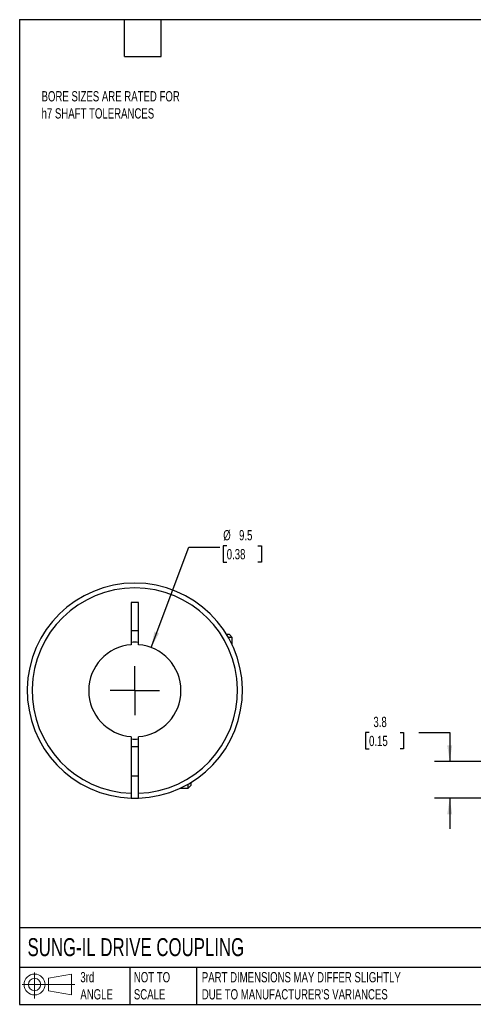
# Model space of a CAD drawing. Header units: millimetres. Extents: x 3 to 137, y 3 to 105.
# Tile 1 of 3: x 3 to 50, y 3 to 105. Entities that reach past the tile are written whole.
import ezdxf

# ---------------------------------------------------------------- set-up
doc = ezdxf.new("R2010")
doc.units = ezdxf.units.MM
doc.header["$LTSCALE"] = 0.5
doc.linetypes.add('SLD-Center', pattern=[19.05, 15.24, -1.27, 1.27, -1.27])
doc.linetypes.add('SLD-Solid', pattern=[0])
doc.layers.add('CENTER', color=40, linetype='SLD-Center')
doc.layers.add('SLD-DEFPOINTS', color=7, linetype='Continuous')
doc.layers.add('DIMENSIONS', color=140, linetype='SLD-Solid', lineweight=25)
doc.layers.add('TEXT', color=140, linetype='SLD-Solid', lineweight=25)
doc.styles.add('SLDTEXTSTYLE0', font='TXT', dxfattribs={"width": 0.7})
doc.dimstyles.new('SLDDIMSTYLE1', dxfattribs={"dimtxt": 1.079004, "dimasz": 1.651, "dimexe": 0, "dimexo": 0.0625, "dimgap": 0.269751, "dimtad": 0, "dimtih": 1, "dimtoh": 1, "dimdec": 1, "dimrnd": 1e-09, "dimzin": 12, "dimdsep": 46, "dimtxsty": 'SLDTEXTSTYLE0', "dimsah": 1, "dimcen": 0.09, "dimadec": 0, "dimazin": 3, "dimtfac": 1, "dimtdec": 1, "dimtmove": 0, "dimatfit": 0, "dimfxl": 0, "dimfrac": 2, "dimtolj": 1, "dimtzin": 12, "dimarcsym": 0})
doc.dimstyles.new('SLDDIMSTYLE4', dxfattribs={"dimtxt": 1.079004, "dimasz": 1.651, "dimexe": 0, "dimexo": 0.0625, "dimgap": 0.269751, "dimtad": 0, "dimtih": 1, "dimtoh": 1, "dimdec": 1, "dimrnd": 1e-09, "dimzin": 12, "dimdsep": 46, "dimtxsty": 'SLDTEXTSTYLE0', "dimsah": 1, "dimcen": 0, "dimadec": 0, "dimazin": 3, "dimtfac": 1, "dimtdec": 1, "dimtofl": 0, "dimtmove": 0, "dimatfit": 3, "dimfxl": 0, "dimfrac": 2, "dimtolj": 1, "dimtzin": 12, "dimarcsym": 0})

# ---------------------------------------------------------------- blocks, each defined once
blk = doc.blocks.new('Block11')
at = {"color": 7, "linetype": 'SLD-Solid', "lineweight": 18}
for p, q in [((1.29, 2.66), (1.29, 0)), ((2.74, 2.08), (5.09, 2.52)), ((2.74, 0.8), (2.74, 2.08)), ((5.09, 2.52), (5.09, 0.37)), ((0, 1.44), (5.44, 1.44)), ((2.74, 0.8), (5.09, 0.37))]:
    blk.add_line(p, q, dxfattribs=at)
for radius in [1.08, 0.643]:
    blk.add_circle((1.29, 1.44), radius, dxfattribs=at)
blk = doc.blocks.new('Block12')
at = {"layer": 'SLD-DEFPOINTS'}
blk.add_blockref('Block11', (0, 0), dxfattribs=at)
blk = doc.blocks.new('_D_1')
at = {"layer": 'DIMENSIONS'}
for p, q in [((39.21, 31.23), (38.84, 31.23)), ((38.84, 31.23), (38.84, 29.52)), ((42.41, 31.23), (42.77, 31.23)), ((42.77, 31.23), (42.77, 29.52)), ((44.36, 31.23), (47.53, 31.23)), ((47.53, 31.23), (47.53, 28.24)), ((38.84, 29.52), (39.21, 29.52)), ((42.77, 29.52), (42.41, 29.52)), ((56.38, 28.24), (45.95, 28.24)), ((53.28, 24.44), (45.95, 24.44)), ((47.53, 24.44), (47.53, 21.27))]:
    blk.add_line(p, q, dxfattribs=at)
for points in [[(47.53, 28.24), (47.79, 29.89), (47.28, 29.89)], [(47.53, 24.44), (47.28, 22.79), (47.79, 22.79)]]:
    blk.add_solid(points, dxfattribs=at)
at = {"layer": 'DIMENSIONS', "char_height": 1.058, "attachment_point": 1, "style": 'SLDTEXTSTYLE0'}
for s, insert in [('3.8', (39.66, 32.84)), ('0.15', (39.21, 30.88))]:
    blk.add_mtext(s, dxfattribs=dict(at, insert=insert))
blk = doc.blocks.new('_D_8')
at = {"layer": 'DIMENSIONS'}
for p, q in [((16.73, 39.99), (20.63, 50.35)), ((20.63, 50.35), (23.81, 50.35)), ((24.53, 50.5), (24.17, 50.5)), ((24.17, 50.5), (24.17, 48.79)), ((27.74, 50.5), (28.1, 50.5)), ((28.1, 50.5), (28.1, 48.79)), ((24.17, 48.79), (24.53, 48.79)), ((28.1, 48.79), (27.74, 48.79))]:
    blk.add_line(p, q, dxfattribs=at)
blk.add_solid([(16.73, 39.99), (17.55, 41.45), (17.07, 41.63)], dxfattribs=at)
at = {"layer": 'DIMENSIONS', "char_height": 1.058, "attachment_point": 1, "style": 'SLDTEXTSTYLE0'}
for s, insert in [('%%c', (24.17, 52.11)), ('9.5', (25.8, 52.11)), ('0.38', (24.53, 50.15))]:
    blk.add_mtext(s, dxfattribs=dict(at, insert=insert))
blk = doc.blocks.new('SW_CENTERMARKSYMBOL_3')
at = {"layer": 'CENTER', "color": 0}
for q in [(0, 2.54), (-2.54, 0), (0, -2.54), (2.54, 0)]:
    blk.add_line((0, 0), q, dxfattribs=at)

msp = doc.modelspace()

# ---------------------------------------------------------------- linework, layer by layer
for p, q in [((14.67, 44.64), (14.67, 40.28)), ((15.42, 44.64), (14.67, 44.64)), ((15.42, 40.28), (15.42, 44.64)), ((14.67, 41.74), (15.42, 41.74)), ((24.8, 41.34), (24.51, 41.34)), ((25.1, 41.04), (24.69, 41.04)), ((25.1, 41.04), (24.8, 41.34)), ((25.1, 40.25), (25.1, 41.04)), ((14.67, 30.79), (14.67, 24.94)), ((15.42, 24.94), (15.42, 30.79)), ((15.42, 29.74), (14.67, 29.74)), ((14.67, 26.74), (15.42, 26.74)), ((19.76, 25.49), (20.55, 25.49)), ((20.55, 25.49), (20.55, 25.89)), ((20.55, 25.49), (20.85, 25.79)), ((20.85, 25.79), (20.85, 26.07))]:
    msp.add_line(p, q)
at = {"flags": 128}
msp.add_lwpolyline([(14.67, 24.44), (15.05, 24.44), (15.42, 24.44)], dxfattribs=at)
for radius, start, end in [(11.1, 271.936, 268.064), (10.6, 272.0274, 267.9726), (4.76, 94.5162, 265.4838), (5, 85.6988, 94.3012), (4.76, 274.5162, 85.4838), (5, 265.6988, 274.3012)]:
    msp.add_arc((15.05, 35.54), radius, start, end)
for points in [[(14.67, 24.94), (14.67, 24.81), (14.67, 24.68), (14.67, 24.5), (14.67, 24.44), (14.67, 24.44)], [(15.42, 24.44), (15.42, 24.44), (15.42, 24.5), (15.42, 24.68), (15.42, 24.81), (15.42, 24.94)]]:
    msp.add_open_spline(points, degree=3, knots=[0, 0, 0, 0, 0.5, 0.5, 1, 1, 1, 1])
at = {"layer": 'TEXT'}
for p, q in [((3.17, 104.78), (136.52, 104.78)), ((3.17, 104.78), (3.17, 3.17)), ((13.97, 100.97), (13.97, 104.78)), ((17.78, 100.97), (17.78, 104.78)), ((13.97, 100.97), (17.78, 100.97)), ((136.52, 11.06), (3.17, 11.06)), ((136.52, 6.98), (3.17, 6.98)), ((14.52, 6.98), (14.52, 3.17)), ((21.42, 6.98), (21.42, 3.17)), ((3.17, 3.17), (136.52, 3.17))]:
    msp.add_line(p, q, dxfattribs=at)

# ---------------------------------------------------------------- block references
at = {"layer": 'CENTER'}
msp.add_blockref('SW_CENTERMARKSYMBOL_3', (15.05, 35.54), dxfattribs=at)
at = {"layer": 'SLD-DEFPOINTS'}
msp.add_blockref('Block12', (3.42, 3.78), dxfattribs=at)

# ---------------------------------------------------------------- texts
at = {"layer": 'TEXT', "attachment_point": 1, "style": 'SLDTEXTSTYLE0'}
for s, insert, char_height in [('BORE SIZES ARE RATED FOR^Jh7 SHAFT TOLERANCES', (5.43, 97.4), 1.0583), ('SUNG-IL DRIVE COUPLING', (3.98, 10), 1.8521), ('3rd^JANGLE', (9.43, 6.5), 1.058), ('NOT TO^JSCALE', (14.95, 6.5), 1.0583), ("PART DIMENSIONS MAY DIFFER SLIGHTLY ^JDUE TO MANUFACTURER'S VARIANCES", (21.96, 6.5), 1.0583)]:
    msp.add_mtext(s, dxfattribs=dict(at, insert=insert, char_height=char_height))

# ---------------------------------------------------------------- dimensions: what is measured, and where the dimension line sits
at = {"layer": 'DIMENSIONS'}
dim = msp.add_diameter_dim_2p(p1=(13.37, 31.08), p2=(16.73, 39.99), dimstyle='SLDDIMSTYLE4', dxfattribs=at)
dim.commit()
dim.dimension.update_dxf_attribs({"geometry": '_D_8', "text_midpoint": (26.14, 50.35), "dimtype": 163})
dim = msp.add_linear_dim(base=(47.53, 28.24), p1=(53.91, 24.44), p2=(57.01, 28.24), angle=90, dimstyle='SLDDIMSTYLE1', dxfattribs=at)
dim.commit()
dim.dimension.update_dxf_attribs({"geometry": '_D_1', "text_midpoint": (47.53, 31.23), "dimtype": 160})

doc.saveas('drawing.dxf')
